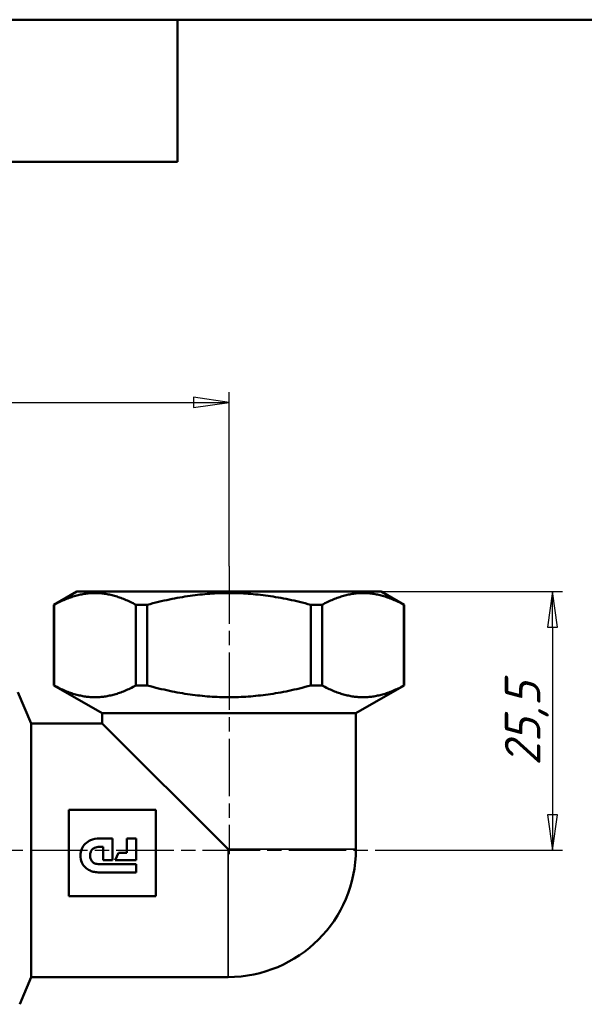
# Model space of a CAD drawing. Header units: millimetres. Extents: x -121 to 520, y -69 to 356.
# Tile 17 of 20: x 74 to 130, y 195 to 292. Entities that reach past the tile are written whole.
import ezdxf
from ezdxf.enums import TextEntityAlignment as Align

# ---------------------------------------------------------------- set-up
doc = ezdxf.new("R2010")
doc.units = ezdxf.units.MM
doc.linetypes.add('CHAIN', pattern=[0.7087, 0.4724, -0.0591, 0.1181, -0.0591])
for name, color, linetype, lineweight in [('Видимые тонкие (ГОСТ)', 7, 'Continuous', 35), ('Видимый контур (ГОСТ)', 7, 'Continuous', 50), ('Кромка (ГОСТ)', 7, 'Continuous', 50), ('Обозначение (ГОСТ)', 7, 'Continuous', 25), ('Осевая линия (ГОСТ)', 7, 'Continuous', 25), ('Размер (ГОСТ)', 7, 'Continuous', 25), ('Эскизная геометрия (ГОСТ)', 7, 'Continuous', 50)]:
    doc.layers.add(name, color=color, linetype=linetype, lineweight=lineweight)
doc.styles.get("Standard").update_dxf_attribs({"font": 'GOST Common Italic.ttf'})
doc.styles.add('Обычный текст (ГОСТ)', font='GOST Common Italic.ttf')
doc.dimstyles.new('Обычный (ГОСТ)', dxfattribs={"dimtxt": 3.5, "dimasz": 3.5, "dimexe": 1, "dimexo": 0, "dimgap": 0.5, "dimtad": 1, "dimrnd": 1e-08, "dimtxsty": 'Обычный текст (ГОСТ)', "dimblk": 'Filled-1', "dimcen": 0.09, "dimdle": 15, "dimclrd": 256, "dimclre": 256, "dimclrt": 256, "dimazin": 2, "dimtfac": 0.714286, "dimtdec": 3, "dimtmove": 0, "dimatfit": 3, "dimfxl": 1, "dimtolj": 1, "dimlwd": 25, "dimlwe": 25, "dimarcsym": 0})

# ---------------------------------------------------------------- blocks, each defined once
blk = doc.blocks.new('ГОСТ - Доп. графы 3')
at = {"layer": 'Эскизная геометрия (ГОСТ)'}
for p, q in [((0, 0), (70, 0)), ((70, 0), (70, -14)), ((70, -14), (0, -14))]:
    blk.add_line(p, q, dxfattribs=at)
at = {"layer": 'Обозначение (ГОСТ)', "lineweight": 30, "width": 0.8}
blk.add_attdef('ОБОЗНАЧЕНИЕ', text='', height=5, rotation=180, dxfattribs=at).set_placement((34.942, -6.968), align=Align.MIDDLE_CENTER)
blk = doc.blocks.new('Рамки ГОСТ_ граница 297x210')
at = {"layer": 'Кромка (ГОСТ)'}
blk.add_line((205, 292), (20, 292), dxfattribs=at)
blk = doc.blocks.new('Filled-1')
at = {"color": 0}
for p, q in [((0, 0), (-1, 0.143)), ((-1, 0.143), (-1, -0.143)), ((-1, 0), (0, 0)), ((-1, -0.143), (0, 0))]:
    blk.add_line(p, q, dxfattribs=at)
at = {"color": 0, "flags": 128}
blk.add_lwpolyline([(-1, -0.143), (0, 0), (-1, 0.143), (-1, -0.143)], dxfattribs=at)
at = {"color": 0}
blk.add_solid([(-1, -0.143), (0, 0), (-1, 0.143), (-1, -0.143)], dxfattribs=at)
blk = doc.blocks.new('*D8')
at = {"layer": 'Defpoints', "color": 0, "linetype": 'Continuous', "transparency": 16777216}
for p in [(110.081, 235.625), (111.958, 210.125), (126.958, 210.125)]:
    blk.add_point(p, dxfattribs=at)
at = {"layer": 'Размер (ГОСТ)', "linetype": 'Continuous', "lineweight": 25, "transparency": 16777216}
for p, q in [((110.081, 235.625), (127.958, 235.625)), ((126.958, 232.125), (126.958, 213.625)), ((111.958, 210.125), (127.958, 210.125))]:
    blk.add_line(p, q, dxfattribs=at)
at = {"layer": 'Размер (ГОСТ)', "linetype": 'Continuous', "lineweight": 25, "transparency": 16777216, "xscale": 3.5, "yscale": 3.5, "zscale": 3.5}
for p, rotation in [((126.958, 235.625), 90), ((126.958, 210.125), 270)]:
    blk.add_blockref('Filled-1', p, dxfattribs=dict(at, rotation=rotation))
at = {"layer": 'Размер (ГОСТ)', "linetype": 'Continuous', "lineweight": 25, "transparency": 16777216, "insert": (122.258, 218.473), "char_height": 3.5, "attachment_point": 1, "rotation": 90, "style": 'Обычный текст (ГОСТ)'}
blk.add_mtext('\\A1;25,5', dxfattribs=at)
blk = doc.blocks.new('*D13')
at = {"layer": 'Defpoints', "color": 0, "linetype": 'Continuous', "transparency": 16777216}
for p in [(95.081, 254.274), (95.081, 238.125), (37.581, 221.794)]:
    blk.add_point(p, dxfattribs=at)
at = {"layer": 'Размер (ГОСТ)', "linetype": 'Continuous', "lineweight": 25, "transparency": 16777216}
for p, q in [((37.581, 221.794), (37.581, 255.274)), ((95.081, 238.125), (95.081, 255.274)), ((41.081, 254.274), (91.581, 254.274))]:
    blk.add_line(p, q, dxfattribs=at)
at = {"layer": 'Размер (ГОСТ)', "linetype": 'Continuous', "lineweight": 25, "transparency": 16777216, "xscale": 3.5, "yscale": 3.5, "zscale": 3.5, "rotation": 180}
blk.add_blockref('Filled-1', (37.581, 254.274), dxfattribs=at)
at = {"layer": 'Размер (ГОСТ)', "linetype": 'Continuous', "lineweight": 25, "transparency": 16777216, "xscale": 3.5, "yscale": 3.5, "zscale": 3.5}
blk.add_blockref('Filled-1', (95.081, 254.274), dxfattribs=at)
at = {"layer": 'Размер (ГОСТ)', "linetype": 'Continuous', "lineweight": 25, "transparency": 16777216, "insert": (61.93, 258.974), "char_height": 3.5, "attachment_point": 1, "style": 'Обычный текст (ГОСТ)'}
blk.add_mtext('\\A1;57,5', dxfattribs=at)

msp = doc.modelspace()

# ---------------------------------------------------------------- linework, layer by layer
at = {"layer": 'Видимые тонкие (ГОСТ)'}
for q in [(94.981, 197.625), (107.581, 210.225)]:
    msp.add_line((94.981, 210.225), q, dxfattribs=at)
at = {"layer": 'Видимый контур (ГОСТ)'}
for p, q in [((80.081, 235.625), (77.831, 234.326)), ((110.081, 235.625), (80.081, 235.625)), ((110.081, 235.625), (112.331, 234.326)), ((77.831, 234.326), (77.843, 234.326)), ((77.831, 234.326), (77.831, 226.367)), ((77.843, 234.326), (77.843, 226.367)), ((85.906, 234.326), (87.019, 234.326)), ((85.906, 234.326), (85.906, 226.367)), ((87.019, 234.326), (87.019, 226.367)), ((103.144, 234.326), (104.257, 234.326)), ((103.144, 234.326), (103.144, 226.367)), ((104.257, 234.326), (104.257, 226.367)), ((112.319, 234.326), (112.331, 234.326)), ((112.319, 234.326), (112.319, 226.367)), ((112.331, 234.326), (112.331, 226.367)), ((77.843, 226.367), (77.831, 226.367)), ((82.581, 223.625), (77.831, 226.367)), ((87.019, 226.367), (85.906, 226.367)), ((104.257, 226.367), (103.144, 226.367)), ((107.581, 223.625), (112.331, 226.367)), ((112.331, 226.367), (112.319, 226.367)), ((75.581, 222.625), (74.281, 225.72)), ((82.581, 223.625), (107.581, 223.625)), ((82.581, 223.625), (82.581, 222.625)), ((107.581, 223.625), (107.581, 210.225)), ((75.581, 197.625), (75.581, 222.625)), ((82.581, 222.625), (75.581, 222.625)), ((94.981, 210.225), (82.581, 222.625)), ((87.859, 214.108), (79.31, 214.108)), ((79.31, 214.108), (79.31, 205.608)), ((87.859, 205.608), (87.859, 214.108)), ((82.327, 211.28), (83.584, 211.28)), ((83.584, 211.28), (83.584, 209.133)), ((85.007, 209.858), (85.007, 211.28)), ((85.007, 211.28), (85.924, 211.28)), ((85.924, 211.28), (85.924, 209.133)), ((82.667, 210.461), (82.294, 210.461)), ((82.667, 209.133), (82.667, 210.461)), ((83.869, 209.133), (84.177, 209.858)), ((84.177, 209.858), (85.007, 209.858)), ((82.294, 208.754), (85.924, 208.754)), ((83.584, 209.133), (82.667, 209.133)), ((85.924, 209.133), (83.869, 209.133)), ((85.924, 208.754), (85.924, 207.944)), ((85.924, 207.944), (82.308, 207.944)), ((79.31, 205.608), (87.859, 205.608)), ((75.581, 197.625), (74.454, 194.941)), ((94.981, 197.625), (75.581, 197.625))]:
    msp.add_line(p, q, dxfattribs=at)
msp.add_arc((94.981, 210.225), 12.6, 270, 0, dxfattribs=at)
for points, weights in [([(85.906, 234.326), (81.875, 236.501), (77.843, 234.326)], [1.00291981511, 1.13445028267, 1.00291981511]), ([(103.144, 234.326), (95.081, 236.501), (87.019, 234.326)], [1.00291981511, 1.13445028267, 1.00291981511]), ([(112.319, 234.326), (108.288, 236.501), (104.257, 234.326)], [1.00291981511, 1.13445028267, 1.00291981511]), ([(77.843, 226.367), (81.875, 224.192), (85.906, 226.367)], [1.02210813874, 1.15615510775, 1.02210813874]), ([(87.019, 226.367), (95.081, 224.192), (103.144, 226.367)], [1.02210813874, 1.15615510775, 1.02210813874]), ([(104.257, 226.367), (108.288, 224.192), (112.319, 226.367)], [1.02210813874, 1.15615510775, 1.02210813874])]:
    msp.add_rational_spline(points, weights, degree=2, dxfattribs=at)
for points, knots in [([(80.442, 209.602), (80.442, 209.836), (80.483, 210.066), (80.65, 210.462), (80.759, 210.625), (81.054, 210.919), (81.238, 211.036), (81.695, 211.223), (81.991, 211.28), (82.327, 211.28)], [-0.3407889, -0.3407889, -0.3407889, -0.3407889, -0.2547963, -0.2547963, -0.181915, -0.181915, -0.1008754, -0.1008754, 0, 0, 0, 0]), ([(82.294, 210.461), (82.213, 210.461), (82.131, 210.454), (81.979, 210.425), (81.908, 210.403), (81.754, 210.335), (81.675, 210.282), (81.538, 210.146), (81.486, 210.065), (81.401, 209.859), (81.382, 209.733), (81.382, 209.608)], [-0.1422705, -0.1422705, -0.1422705, -0.1422705, -0.1179069, -0.1179069, -0.0956908, -0.0956908, -0.0670648, -0.0670648, -0.0377427, -0.0377427, 0, 0, 0, 0]), ([(82.308, 207.944), (82.141, 207.944), (81.973, 207.958), (81.663, 208.017), (81.519, 208.06), (81.199, 208.199), (81.032, 208.308), (80.752, 208.586), (80.644, 208.749), (80.481, 209.143), (80.442, 209.371), (80.442, 209.602)], [-0.2831545, -0.2831545, -0.2831545, -0.2831545, -0.2330876, -0.2330876, -0.1882803, -0.1882803, -0.1282568, -0.1282568, -0.0693446, -0.0693446, 0, 0, 0, 0]), ([(81.382, 209.608), (81.382, 209.542), (81.388, 209.476), (81.411, 209.352), (81.428, 209.293), (81.49, 209.148), (81.543, 209.068), (81.687, 208.926), (81.775, 208.87), (81.995, 208.781), (82.137, 208.754), (82.294, 208.754)], [-0.1647293, -0.1647293, -0.1647293, -0.1647293, -0.1411742, -0.1411742, -0.1194983, -0.1194983, -0.0848014, -0.0848014, -0.0472404, -0.0472404, 0, 0, 0, 0])]:
    msp.add_open_spline(points, degree=3, knots=knots, dxfattribs=at)
at = {"layer": 'Осевая линия (ГОСТ)', "linetype": 'CHAIN', "ltscale": 11.993792}
for p, q in [((95.081, 238.125), (95.081, 209.729)), ((32.975, 210.125), (111.958, 210.125))]:
    msp.add_line(p, q, dxfattribs=at)

# ---------------------------------------------------------------- block references
for name, p in [('ГОСТ - Доп. графы 3', (20, 292)), ('Рамки ГОСТ_ граница 297x210', (0, 0))]:
    msp.add_blockref(name, p)

# ---------------------------------------------------------------- dimensions: what is measured, and where the dimension line sits
at = {"layer": 'Размер (ГОСТ)', "linetype": 'Continuous', "lineweight": 25}
dim = msp.add_linear_dim(base=(95.081, 254.274), p1=(37.581, 221.794), p2=(95.081, 238.125), dimstyle='Обычный (ГОСТ)', override={"dimgap": 0.5, "dimdec": 2, "dimtol": 0, "dimlim": 0, "dimtp": 0, "dimtm": 0, "dimtdec": 3, "dimtofl": 0, "dimatfit": 1}, dxfattribs=at)
dim.commit()
dim.dimension.update_dxf_attribs({"geometry": '*D13', "text_midpoint": (66.331, 254.274), "dimtype": 160})
dim = msp.add_linear_dim(base=(126.958, 210.125), p1=(110.081, 235.625), p2=(111.958, 210.125), angle=270, dimstyle='Обычный (ГОСТ)', override={"dimgap": 0.5, "dimdec": 2, "dimtol": 0, "dimlim": 0, "dimtp": 0, "dimtm": 0, "dimtdec": 3, "dimtofl": 0, "dimatfit": 1}, dxfattribs=at)
dim.commit()
dim.dimension.update_dxf_attribs({"geometry": '*D8', "text_midpoint": (126.958, 222.875), "dimtype": 160})

doc.saveas('drawing.dxf')
